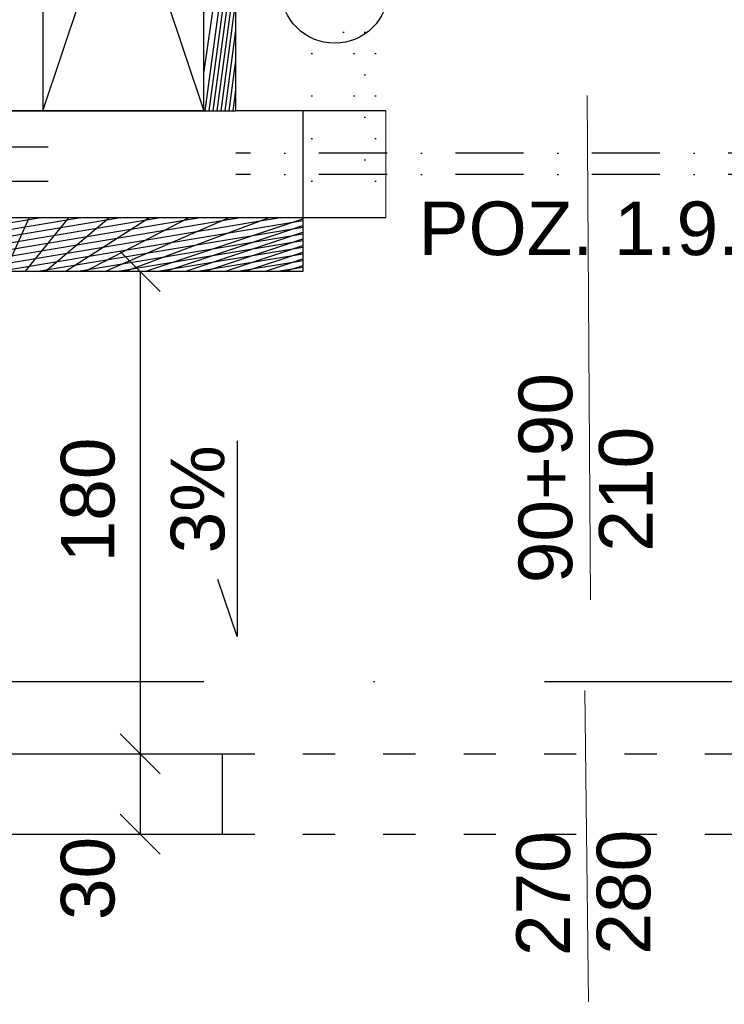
# Model space of a CAD drawing. Header units: millimetres. Extents: x 6528 to 149658, y 3342 to 12852.
# Tile 46 of 122: x 68207 to 68470, y 6977 to 7345. Entities that reach past the tile are written whole.
import ezdxf

# ---------------------------------------------------------------- set-up
doc = ezdxf.new("R2010")
doc.units = ezdxf.units.MM
doc.linetypes.add('ACAD_ISO03W100', pattern=[30, 12, -18])
doc.linetypes.add('DASHDOTX2', pattern=[50.8, 25.4, -12.7, 0, -12.7])
doc.styles.get("Standard").update_dxf_attribs({"font": 'arial.ttf'})
doc.dimstyles.new('ISO-25', dxfattribs={"dimtxt": 2.5, "dimasz": 2.5, "dimexe": 1.25, "dimexo": 0.625, "dimtad": 1, "dimtxsty": 'Standard', "dimcen": 2.5, "dimadec": 0, "dimazin": 0, "dimtfac": 1, "dimtmove": 0, "dimatfit": 3, "dimfxl": 1, "dimarcsym": 0})
pattern_1 = [(45, (-1177794257.981769, -935731374.6151185), (-11.22532015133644, 11.22532015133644), [])]

# ---------------------------------------------------------------- blocks, each defined once
blk = doc.blocks.new('_Oblique')
at = {"color": 0, "linetype": 'ByBlock', "lineweight": -2}
blk.add_line((-0.5, -0.5), (0.5, 0.5), dxfattribs=at)
blk = doc.blocks.new('*D2203')
at = {"color": 0, "lineweight": -2, "transparency": 16777216}
blk.add_line((68193.06000392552, 6558.943905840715), (68313.06000440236, 6558.943905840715), dxfattribs=at)
at = {"layer": 'Defpoints', "color": 0, "transparency": 16777216}
for p in [(68193.06000392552, 7250.67060507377), (68313.06000440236, 7250.670605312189), (68313.06000440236, 6558.943905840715)]:
    blk.add_point(p, dxfattribs=at)
at = {"color": 0, "lineweight": -2, "transparency": 16777216, "xscale": 15, "yscale": 15, "zscale": 15, "rotation": 180}
blk.add_blockref('_Oblique', (68193.06000392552, 6558.943905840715), dxfattribs=at)
at = {"color": 0, "lineweight": -2, "transparency": 16777216, "xscale": 15, "yscale": 15, "zscale": 15}
blk.add_blockref('_Oblique', (68313.06000440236, 6558.943905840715), dxfattribs=at)
at = {"color": 0, "transparency": 16777216, "insert": (68250.5927550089, 6577.617698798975), "char_height": 20, "attachment_point": 5}
blk.add_mtext('120', dxfattribs=at)
blk = doc.blocks.new('*D2204')
at = {"color": 0, "lineweight": -2, "transparency": 16777216}
blk.add_line((68313.06000440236, 6558.943905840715), (68523.06000440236, 6558.943905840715), dxfattribs=at)
at = {"layer": 'Defpoints', "color": 0, "transparency": 16777216}
for p in [(68313.06000440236, 7250.670604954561), (68523.06000440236, 7250.670604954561), (68523.06000440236, 6558.943905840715)]:
    blk.add_point(p, dxfattribs=at)
at = {"color": 0, "lineweight": -2, "transparency": 16777216, "xscale": 15, "yscale": 15, "zscale": 15, "rotation": 180}
blk.add_blockref('_Oblique', (68313.06000440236, 6558.943905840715), dxfattribs=at)
at = {"color": 0, "lineweight": -2, "transparency": 16777216, "xscale": 15, "yscale": 15, "zscale": 15}
blk.add_blockref('_Oblique', (68523.06000440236, 6558.943905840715), dxfattribs=at)
at = {"color": 0, "transparency": 16777216, "insert": (68420.19908325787, 6577.617698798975), "char_height": 20, "attachment_point": 5}
blk.add_mtext('210', dxfattribs=at)
blk = doc.blocks.new('*D2174')
at = {"color": 0, "lineweight": -2, "transparency": 16777216}
blk.add_line((67478.06000440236, 6508.943905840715), (69325.06000440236, 6508.943905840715), dxfattribs=at)
at = {"layer": 'Defpoints', "color": 0, "transparency": 16777216}
for p in [(67478.06000440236, 7250.670604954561), (69325.06000440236, 7045.670604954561), (69325.06000440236, 6508.943905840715)]:
    blk.add_point(p, dxfattribs=at)
at = {"color": 0, "lineweight": -2, "transparency": 16777216, "xscale": 15, "yscale": 15, "zscale": 15, "rotation": 180}
blk.add_blockref('_Oblique', (67478.06000440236, 6508.943905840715), dxfattribs=at)
at = {"color": 0, "lineweight": -2, "transparency": 16777216, "xscale": 15, "yscale": 15, "zscale": 15}
blk.add_blockref('_Oblique', (69325.06000440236, 6508.943905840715), dxfattribs=at)
at = {"color": 0, "transparency": 16777216, "insert": (68416.71875541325, 6527.617698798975), "char_height": 20, "attachment_point": 5}
blk.add_mtext('1846', dxfattribs=at)
blk = doc.blocks.new('*D2144')
at = {"color": 0, "lineweight": -2, "transparency": 16777216}
blk.add_line((68193.06000416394, 6608.943905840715), (68283.06000440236, 6608.943905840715), dxfattribs=at)
at = {"layer": 'Defpoints', "color": 0, "transparency": 16777216}
for p in [(68193.06000416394, 7040.670604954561), (68283.06000440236, 7040.67060507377), (68283.06000440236, 6608.943905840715)]:
    blk.add_point(p, dxfattribs=at)
at = {"color": 0, "lineweight": -2, "transparency": 16777216, "xscale": 15, "yscale": 15, "zscale": 15, "rotation": 180}
blk.add_blockref('_Oblique', (68193.06000416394, 6608.943905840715), dxfattribs=at)
at = {"color": 0, "lineweight": -2, "transparency": 16777216, "xscale": 15, "yscale": 15, "zscale": 15}
blk.add_blockref('_Oblique', (68283.06000440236, 6608.943905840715), dxfattribs=at)
at = {"color": 0, "transparency": 16777216, "insert": (68235.65165155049, 6627.617698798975), "char_height": 20, "attachment_point": 5}
blk.add_mtext('90', dxfattribs=at)
blk = doc.blocks.new('*D2145')
at = {"color": 0, "lineweight": -2, "transparency": 16777216}
blk.add_line((68283.06000440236, 6608.943905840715), (68553.06000440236, 6608.943905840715), dxfattribs=at)
at = {"layer": 'Defpoints', "color": 0, "transparency": 16777216}
for p in [(68283.06000440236, 7040.670604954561), (68553.06000440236, 7040.670604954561), (68553.06000440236, 6608.943905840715)]:
    blk.add_point(p, dxfattribs=at)
at = {"color": 0, "lineweight": -2, "transparency": 16777216, "xscale": 15, "yscale": 15, "zscale": 15, "rotation": 180}
blk.add_blockref('_Oblique', (68283.06000440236, 6608.943905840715), dxfattribs=at)
at = {"color": 0, "lineweight": -2, "transparency": 16777216, "xscale": 15, "yscale": 15, "zscale": 15}
blk.add_blockref('_Oblique', (68553.06000440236, 6608.943905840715), dxfattribs=at)
at = {"color": 0, "transparency": 16777216, "insert": (68365.87610666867, 6627.617698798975), "char_height": 20, "attachment_point": 5}
blk.add_mtext('270', dxfattribs=at)
blk = doc.blocks.new('*D2147')
at = {"color": 0, "lineweight": -2, "transparency": 16777216}
blk.add_line((68252.32839720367, 7070.670604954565), (68252.32839720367, 7040.670604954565), dxfattribs=at)
at = {"layer": 'Defpoints', "color": 0, "transparency": 16777216}
for p in [(68365.55113809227, 7070.670604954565), (68252.32839720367, 7040.670604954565), (68365.55113833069, 7040.670604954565)]:
    blk.add_point(p, dxfattribs=at)
at = {"color": 0, "lineweight": -2, "transparency": 16777216, "xscale": 15, "yscale": 15, "zscale": 15}
for p, rotation in [((68252.32839720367, 7070.670604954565), 90), ((68252.32839720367, 7040.670604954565), 270)]:
    blk.add_blockref('_Oblique', p, dxfattribs=dict(at, rotation=rotation))
at = {"color": 0, "transparency": 16777216, "insert": (68232.88425009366, 7024.145778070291), "char_height": 20, "attachment_point": 5, "rotation": 90}
blk.add_mtext('30', dxfattribs=at)
blk = doc.blocks.new('*D2148')
at = {"color": 0, "lineweight": -2, "transparency": 16777216}
blk.add_line((68252.32839863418, 7250.670605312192), (68252.32839863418, 7070.670605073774), dxfattribs=at)
at = {"layer": 'Defpoints', "color": 0, "transparency": 16777216}
for p in [(68313.06000440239, 7250.670605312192), (68252.32839863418, 7070.670605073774), (68365.55113833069, 7070.670605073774)]:
    blk.add_point(p, dxfattribs=at)
at = {"color": 0, "lineweight": -2, "transparency": 16777216, "xscale": 15, "yscale": 15, "zscale": 15}
for p, rotation in [((68252.32839863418, 7250.670605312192), 90), ((68252.32839863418, 7070.670605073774), 270)]:
    blk.add_blockref('_Oblique', p, dxfattribs=dict(at, rotation=rotation))
at = {"color": 0, "transparency": 16777216, "insert": (68232.88425009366, 7165.413776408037), "char_height": 20, "attachment_point": 5, "rotation": 90}
blk.add_mtext('180', dxfattribs=at)
blk = doc.blocks.new('*D2117')
at = {"color": 0, "lineweight": -2, "transparency": 16777216}
blk.add_line((68046.48036067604, 7490.670612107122), (68046.48036067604, 7310.670604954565), dxfattribs=at)
at = {"layer": 'Defpoints', "color": 0, "transparency": 16777216}
for p in [(68228.06000535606, 7490.670612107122), (68046.48036067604, 7310.670604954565), (68216.06000535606, 7310.670604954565)]:
    blk.add_point(p, dxfattribs=at)
at = {"color": 0, "lineweight": -2, "transparency": 16777216, "xscale": 15, "yscale": 15, "zscale": 15}
for p, rotation in [((68046.48036067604, 7490.670612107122), 90), ((68046.48036067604, 7310.670604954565), 270)]:
    blk.add_blockref('_Oblique', p, dxfattribs=dict(at, rotation=rotation))
at = {"color": 0, "transparency": 16777216, "insert": (68031.85643260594, 7416.757795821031), "char_height": 20, "attachment_point": 5, "rotation": 90}
blk.add_mtext('180', dxfattribs=at)

msp = doc.modelspace()

# ---------------------------------------------------------------- hatches: boundary and pattern name
h = msp.add_hatch()
h.set_pattern_fill('ANSI31', color=256, scale=5)
h.set_pattern_definition(pattern_1)
h.paths.add_polyline_path([(68288.06000535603, 7490.670604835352), (68313.06000535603, 7490.670604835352), (68313.06000535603, 7502.670604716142), (68288.06000535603, 7502.670604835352), (68228.06000535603, 7502.670604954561), (68228.06000535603, 7687.670604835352), (68228.06000511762, 7687.670604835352), (68216.06000535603, 7687.670604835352), (68216.06000535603, 7502.670604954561), (68216.06000535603, 7490.670604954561), (68276.06000535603, 7490.670604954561), (68276.06000535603, 7310.670604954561), (68288.06000535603, 7310.670604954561)])
h.paths.add_polyline_path([(68560.06000535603, 7490.670604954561), (68620.06000535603, 7490.670604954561), (68620.06000535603, 7502.670604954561), (68620.06000535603, 7687.670604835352), (68608.06000535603, 7687.670604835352), (68608.06000535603, 7502.670604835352), (68560.06000535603, 7502.670604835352), (68548.06000535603, 7502.670604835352), (68523.06000535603, 7502.670604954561), (68523.06000535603, 7490.670604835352), (68548.06000535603, 7490.670604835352), (68548.06000535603, 7310.670604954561), (68548.06000559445, 7310.670604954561), (68560.06000535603, 7310.670604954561)])
h = msp.add_hatch()
h.set_pattern_fill('DOTS', color=256, scale=5)
h.set_pattern_definition([(0, (-1177796886.520526, -935731374.6151185), (3.96875, 7.9375), [0, -7.9375])])
h.paths.add_polyline_path([(68344.06001274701, 7310.670604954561), (68313.06000440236, 7310.67060507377), (68313.06000440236, 7293.670604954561), (68315.56000440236, 7293.670604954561), (68315.56000440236, 7290.670604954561), (68344.06001274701, 7290.670604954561)])
h.paths.add_polyline_path([(68344.06001274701, 7290.670604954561), (68320.56000440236, 7290.670604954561), (68320.56000440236, 7270.67060507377), (68344.06001274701, 7270.670604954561)])
h.paths.add_polyline_path([(68320.56000440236, 7290.670604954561), (68315.56000440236, 7290.670604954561), (68315.56000440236, 7287.670604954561), (68315.56000440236, 7270.67060507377), (68320.56000440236, 7270.67060507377)])
h.paths.add_polyline_path([(68315.56000440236, 7287.670604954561), (68313.06000440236, 7287.670604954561), (68313.06000440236, 7270.67060507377), (68315.56000440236, 7270.67060507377)])
h.paths.add_polyline_path([(68523.06000440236, 7310.670604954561), (68497.06001274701, 7310.67060507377), (68497.06001274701, 7290.670604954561), (68520.45483296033, 7290.670604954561), (68520.45483296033, 7293.670604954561), (68523.06000440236, 7293.670604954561)], flags=17)
h.paths.add_polyline_path([(68515.45483296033, 7290.670604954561), (68497.06001274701, 7290.670604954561), (68497.06001274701, 7270.670604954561), (68515.45483296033, 7270.67060507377)])
h.paths.add_polyline_path([(68520.45483296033, 7287.670604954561), (68520.45483296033, 7290.670604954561), (68515.45483296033, 7290.670604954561), (68515.45483296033, 7270.67060507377), (68520.45483296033, 7270.67060507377)], flags=17)
h.paths.add_polyline_path([(68523.06000440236, 7310.670604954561), (68497.06001274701, 7310.67060507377), (68497.06001274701, 7290.670604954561), (68520.45483296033, 7290.670604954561), (68520.45483296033, 7287.670604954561), (68520.45483296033, 7270.67060507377), (68523.06000440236, 7270.67060507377)])
h = msp.add_hatch()
h.set_pattern_fill('ANSI37', color=256, scale=5)
h.set_pattern_definition([(45, (-1177794257.981769, -935731374.6151185), (-11.22532015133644, 11.22532015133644), []), (135, (-1177794257.981769, -935731374.6151185), (-11.22532015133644, -11.22532015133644), [])])
h.paths.add_polyline_path([(67748.06000440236, 7270.670604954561), (67688.06000440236, 7270.670604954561), (67688.06000440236, 7250.670604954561), (67748.06000440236, 7250.670604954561)])
h.paths.add_polyline_path([(67953.06000440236, 7270.67060507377), (67838.06000440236, 7270.67060507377), (67838.06000440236, 7250.670604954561), (67953.06000440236, 7250.670604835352)])
h.paths.add_polyline_path([(68103.06000440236, 7270.67060507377), (68043.06000440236, 7270.67060507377), (68043.06000440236, 7250.670604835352), (68103.06000440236, 7250.67060507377), (68103.06000440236, 7250.67060519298)])
h.paths.add_polyline_path([(68313.06000440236, 7270.67060507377), (68193.06000440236, 7270.67060507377), (68193.06000440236, 7250.67060519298), (68313.06000440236, 7250.670605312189)])
h.paths.add_polyline_path([(68643.06000440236, 7270.67060507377), (68523.06000440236, 7270.67060507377), (68523.06000440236, 7250.67060507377), (68643.06000440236, 7250.67060507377), (68643.06000440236, 7250.67060519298)])
h.paths.add_polyline_path([(68793.06000440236, 7270.670604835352), (68733.06000440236, 7270.670604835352), (68733.06000440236, 7250.670604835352), (68793.06000440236, 7250.670604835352), (68793.06000440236, 7250.67060519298)])
h.paths.add_polyline_path([(68998.06000440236, 7270.670604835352), (68883.06000440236, 7270.670604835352), (68883.06000440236, 7250.670604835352), (68998.06000440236, 7250.670604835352), (68998.06000440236, 7250.67060519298)])
h.paths.add_polyline_path([(69148.06000440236, 7270.670604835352), (69088.06000440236, 7270.670604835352), (69088.06000440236, 7250.670604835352), (69148.06000440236, 7250.670604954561)])
h = msp.add_hatch()
h.set_pattern_fill('ANSI31', color=256, scale=5)
h.set_pattern_definition(pattern_1)
h.paths.add_polyline_path([(68283.06000440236, 7040.670604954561), (68283.06000440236, 7070.67060507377), (68193.06000440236, 7070.670604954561), (68193.06000440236, 7040.670604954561)])
h.paths.add_polyline_path([(68643.06000440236, 7040.670604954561), (68643.06000440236, 7070.670604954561), (68553.06000440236, 7070.67060507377), (68553.06000440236, 7040.67060507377)])

# ---------------------------------------------------------------- linework, layer by layer
for p, q in [((68216.06000535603, 7490.670604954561), (68216.06000535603, 7310.670604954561)), ((68216.06000535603, 7310.670604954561), (68276.06000535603, 7490.670604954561)), ((68216.06000535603, 7490.670604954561), (68276.06000535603, 7310.670604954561)), ((67538.06000535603, 7310.670604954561), (68216.06000535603, 7310.670604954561)), ((68216.06000535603, 7310.670604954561), (68276.06000535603, 7310.670604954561)), ((68344.06001274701, 7310.670604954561), (68313.06000440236, 7310.67060507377)), ((68344.06001274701, 7270.670604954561), (68313.06000440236, 7270.67060507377)), ((68288.5066918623, 7187.538549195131), (68288.5066918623, 7114.493909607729)), ((68288.5066918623, 7114.493909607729), (68281.27287595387, 7135.789715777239))]:
    msp.add_line(p, q)
at = {"lineweight": 30}
for p, q in [((68276.06000535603, 7310.670604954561), (68276.06000535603, 7490.670604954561)), ((68288.06000535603, 7310.670604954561), (68288.06000535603, 7490.670604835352)), ((68276.06000535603, 7310.670604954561), (68194.06000464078, 7310.67060507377)), ((68276.06000535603, 7310.670604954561), (68288.06000535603, 7310.670604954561)), ((68313.06000440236, 7310.670604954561), (68288.06000535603, 7310.670604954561)), ((68313.06000440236, 7310.670604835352), (68313.06000440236, 7250.670604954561)), ((68313.06000440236, 7270.67060507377), (68193.06000440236, 7270.67060507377)), ((68313.06000440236, 7250.670605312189), (68193.06000440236, 7250.67060519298)), ((68193.06000440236, 7070.670604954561), (68283.06000416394, 7070.67060507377)), ((68283.06000440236, 7040.670604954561), (68283.06000440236, 7070.670604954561)), ((68193.06000440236, 7040.670604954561), (68283.06000416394, 7040.67060507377)), ((68193.06000440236, 7040.670604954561), (68283.06000440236, 7040.670604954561))]:
    msp.add_line(p, q, dxfattribs=at)
at = {"lineweight": 20}
for p, q in [((68419.13574450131, 7316.401478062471), (68420.41077797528, 7128.132483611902)), ((68418.27273695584, 7094.344496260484), (68419.67699020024, 6978.115411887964))]:
    msp.add_line(p, q, dxfattribs=at)
at = {"lineweight": 0}
msp.add_line((68344.06001274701, 7310.670604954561), (68344.06001274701, 7270.670604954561), dxfattribs=at)
at = {"color": 1, "linetype": 'DASHDOTX2', "lineweight": 30}
for p, q in [((68218.05999605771, 7297.061866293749), (68077.06000416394, 7297.061866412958)), ((68548.06000535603, 7294.869171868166), (68288.06000535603, 7294.869171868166)), ((68218.05999605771, 7284.279343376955), (68077.06000416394, 7284.279343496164)), ((68548.06000535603, 7286.869171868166), (68288.06000535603, 7286.869171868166))]:
    msp.add_line(p, q, dxfattribs=at)
at = {"linetype": 'DASHDOTX2', "lineweight": 30, "ltscale": 5}
msp.add_line((67895.0444325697, 7097.637025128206), (68941.07562296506, 7097.637025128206), dxfattribs=at)
at = {"linetype": 'ACAD_ISO03W100'}
for p, q in [((68283.06000440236, 7070.670604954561), (68553.06000440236, 7070.670604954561)), ((68283.06000440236, 7040.670604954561), (68553.06000440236, 7040.670604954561))]:
    msp.add_line(p, q, dxfattribs=at)
msp.add_circle((68324.90202276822, 7355.888404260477), 20)

# ---------------------------------------------------------------- texts
at = {"color": 140, "insert": (68356.22597973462, 7276.809282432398), "char_height": 20, "attachment_point": 1}
msp.add_mtext_dynamic_manual_height_columns('POZ. 1.9.', width=221.7822774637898, gutter_width=12.5, heights=[0], dxfattribs=at)
at = {"lineweight": 20, "char_height": 20, "attachment_point": 1, "rotation": 89.99999999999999}
for s, width, insert in [('\\pt0,20;90+90', 98.90418893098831, (68393.53716509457, 7134.351229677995)), ('210', 37.211574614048, (68423.54662673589, 7146.113956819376)), ('\\pt0,20;3%', 98.90418893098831, (68263.75031297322, 7145.480880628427)), ('\\pt0;270', 37.211574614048, (68392.6741575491, 6995.185647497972)), ('280', 37.211574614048, (68422.68361919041, 6995.699817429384))]:
    msp.add_mtext_dynamic_manual_height_columns(s, width=width, gutter_width=12.5, heights=[0], dxfattribs=dict(at, insert=insert))

# ---------------------------------------------------------------- dimensions: what is measured, and where the dimension line sits
for base, p1, p2, picture, middle in [((68046.48036067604, 7310.670604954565), (68228.06000535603, 7490.670612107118), (68216.06000535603, 7310.670604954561), '*D2117', (68031.85643260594, 7416.757795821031)), ((68252.32839863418, 7070.670605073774), (68313.06000440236, 7250.670605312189), (68365.55113833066, 7070.67060507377), '*D2148', (68232.88425009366, 7165.413776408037)), ((68252.32839720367, 7040.670604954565), (68365.55113809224, 7070.670604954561), (68365.55113833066, 7040.670604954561), '*D2147', (68232.88425009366, 7024.145778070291))]:
    dim = msp.add_linear_dim(base=base, p1=p1, p2=p2, angle=90, dimstyle='ISO-25', override={"dimtxt": 20, "dimasz": 15, "dimblk1": 'Oblique', "dimblk2": 'Oblique', "dimsah": 1, "dimse1": 1, "dimse2": 1, "dimtmove": 2})
    dim.commit()
    dim.dimension.update_dxf_attribs({"geometry": picture, "text_midpoint": middle, "dimtype": 160})
dim = msp.add_linear_dim(base=(69325.06000440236, 6508.943905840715), p1=(67478.06000440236, 7250.670604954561), p2=(69325.06000440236, 7045.670604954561), text='1846', dimstyle='ISO-25', override={"dimtxt": 20, "dimasz": 15, "dimblk1": 'Oblique', "dimblk2": 'Oblique', "dimsah": 1, "dimse1": 1, "dimse2": 1, "dimtmove": 2})
dim.commit()
dim.dimension.update_dxf_attribs({"geometry": '*D2174', "text_midpoint": (68416.71875541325, 6527.617698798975), "dimtype": 160})
for base, p1, p2, picture, middle in [((68313.06000440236, 6558.943905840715), (68193.06000392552, 7250.67060507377), (68313.06000440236, 7250.670605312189), '*D2203', (68250.5927550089, 6577.617698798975)), ((68523.06000440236, 6558.943905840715), (68313.06000440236, 7250.670604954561), (68523.06000440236, 7250.670604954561), '*D2204', (68420.19908325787, 6577.617698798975)), ((68283.06000440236, 6608.943905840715), (68193.06000416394, 7040.670604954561), (68283.06000440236, 7040.67060507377), '*D2144', (68235.65165155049, 6627.617698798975)), ((68553.06000440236, 6608.943905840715), (68283.06000440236, 7040.670604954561), (68553.06000440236, 7040.670604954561), '*D2145', (68365.87610666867, 6627.617698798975))]:
    dim = msp.add_linear_dim(base=base, p1=p1, p2=p2, dimstyle='ISO-25', override={"dimtxt": 20, "dimasz": 15, "dimblk1": 'Oblique', "dimblk2": 'Oblique', "dimsah": 1, "dimse1": 1, "dimse2": 1, "dimtmove": 2})
    dim.commit()
    dim.dimension.update_dxf_attribs({"geometry": picture, "text_midpoint": middle, "dimtype": 160})

doc.saveas('drawing.dxf')
